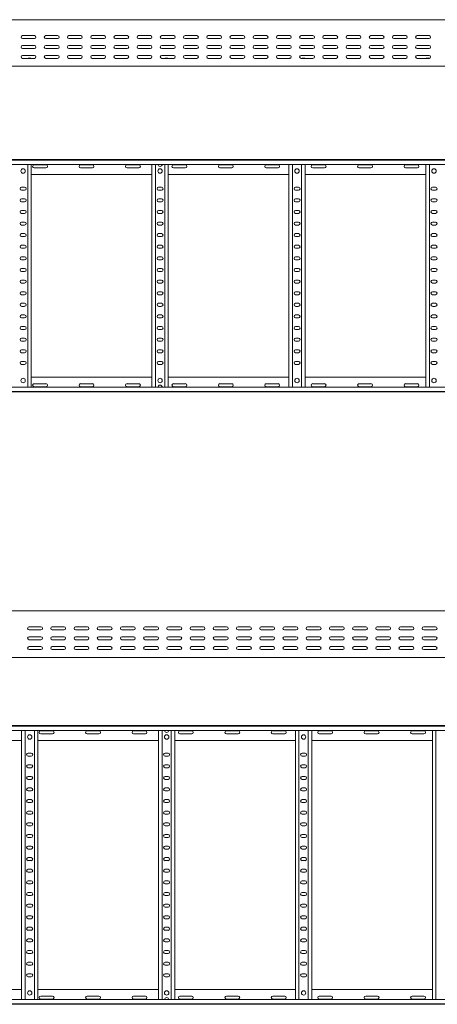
# Model space of a CAD drawing. Header units: millimetres. Extents: x -675 to 3662, y -5029 to -70.
# Tile 3 of 11: x 1441 to 2340, y -5028 to -2908. Entities that reach past the tile are written whole.
import ezdxf

# ---------------------------------------------------------------- set-up
doc = ezdxf.new("R2010")
doc.units = ezdxf.units.MM

msp = doc.modelspace()

# ---------------------------------------------------------------- linework, layer by layer
at = {"color": 7, "linetype": 'Continuous', "lineweight": 15}
for p, q in [((3634.5, -2908.1), (687.5, -2908.1)), ((1472.3, -2942.4), (1446.8, -2942.4)), ((1522.3, -2942.4), (1496.8, -2942.4)), ((1572.3, -2942.4), (1546.8, -2942.4)), ((1622.3, -2942.4), (1596.8, -2942.4)), ((1672.3, -2942.4), (1646.8, -2942.4)), ((1722.3, -2942.4), (1696.8, -2942.4)), ((1772.3, -2942.4), (1746.8, -2942.4)), ((1822.3, -2942.4), (1796.8, -2942.4)), ((1872.3, -2942.4), (1846.8, -2942.4)), ((1922.3, -2942.4), (1896.8, -2942.4)), ((1972.3, -2942.4), (1946.8, -2942.4)), ((2022.3, -2942.4), (1996.8, -2942.4)), ((2072.3, -2942.4), (2046.8, -2942.4)), ((2122.3, -2942.4), (2096.8, -2942.4)), ((2172.3, -2942.4), (2146.8, -2942.4)), ((2222.3, -2942.4), (2196.8, -2942.4)), ((2272.3, -2942.4), (2246.8, -2942.4)), ((2322.3, -2942.4), (2296.8, -2942.4)), ((1446.8, -2948.9), (1472.3, -2948.9)), ((1472.3, -2963.6), (1446.8, -2963.6)), ((1496.8, -2948.9), (1522.3, -2948.9)), ((1522.3, -2963.6), (1496.8, -2963.6)), ((1546.8, -2948.9), (1572.3, -2948.9)), ((1572.3, -2963.6), (1546.8, -2963.6)), ((1596.8, -2948.9), (1622.3, -2948.9)), ((1622.3, -2963.6), (1596.8, -2963.6)), ((1646.8, -2948.9), (1672.3, -2948.9)), ((1672.3, -2963.6), (1646.8, -2963.6)), ((1696.8, -2948.9), (1722.3, -2948.9)), ((1722.3, -2963.6), (1696.8, -2963.6)), ((1746.8, -2948.9), (1772.3, -2948.9)), ((1772.3, -2963.6), (1746.8, -2963.6)), ((1796.8, -2948.9), (1822.3, -2948.9)), ((1822.3, -2963.6), (1796.8, -2963.6)), ((1846.8, -2948.9), (1872.3, -2948.9)), ((1872.3, -2963.6), (1846.8, -2963.6)), ((1896.8, -2948.9), (1922.3, -2948.9)), ((1922.3, -2963.6), (1896.8, -2963.6)), ((1946.8, -2948.9), (1972.3, -2948.9)), ((1972.3, -2963.6), (1946.8, -2963.6)), ((1996.8, -2948.9), (2022.3, -2948.9)), ((2022.3, -2963.6), (1996.8, -2963.6)), ((2046.8, -2948.9), (2072.3, -2948.9)), ((2072.3, -2963.6), (2046.8, -2963.6)), ((2096.8, -2948.9), (2122.3, -2948.9)), ((2122.3, -2963.6), (2096.8, -2963.6)), ((2146.8, -2948.9), (2172.3, -2948.9)), ((2172.3, -2963.6), (2146.8, -2963.6)), ((2196.8, -2948.9), (2222.3, -2948.9)), ((2222.3, -2963.6), (2196.8, -2963.6)), ((2246.8, -2948.9), (2272.3, -2948.9)), ((2272.3, -2963.6), (2246.8, -2963.6)), ((2296.8, -2948.9), (2322.3, -2948.9)), ((2322.3, -2963.6), (2296.8, -2963.6)), ((1446.8, -2970.1), (1472.3, -2970.1)), ((1472.3, -2984.9), (1446.8, -2984.9)), ((1496.8, -2970.1), (1522.3, -2970.1)), ((1522.3, -2984.9), (1496.8, -2984.9)), ((1546.8, -2970.1), (1572.3, -2970.1)), ((1572.3, -2984.9), (1546.8, -2984.9)), ((1596.8, -2970.1), (1622.3, -2970.1)), ((1622.3, -2984.9), (1596.8, -2984.9)), ((1646.8, -2970.1), (1672.3, -2970.1)), ((1672.3, -2984.9), (1646.8, -2984.9)), ((1696.8, -2970.1), (1722.3, -2970.1)), ((1722.3, -2984.9), (1696.8, -2984.9)), ((1746.8, -2970.1), (1772.3, -2970.1)), ((1772.3, -2984.9), (1746.8, -2984.9)), ((1796.8, -2970.1), (1822.3, -2970.1)), ((1822.3, -2984.9), (1796.8, -2984.9)), ((1846.8, -2970.1), (1872.3, -2970.1)), ((1872.3, -2984.9), (1846.8, -2984.9)), ((1896.8, -2970.1), (1922.3, -2970.1)), ((1922.3, -2984.9), (1896.8, -2984.9)), ((1946.8, -2970.1), (1972.3, -2970.1)), ((1972.3, -2984.9), (1946.8, -2984.9)), ((1996.8, -2970.1), (2022.3, -2970.1)), ((2022.3, -2984.9), (1996.8, -2984.9)), ((2046.8, -2970.1), (2072.3, -2970.1)), ((2072.3, -2984.9), (2046.8, -2984.9)), ((2096.8, -2970.1), (2122.3, -2970.1)), ((2122.3, -2984.9), (2096.8, -2984.9)), ((2146.8, -2970.1), (2172.3, -2970.1)), ((2172.3, -2984.9), (2146.8, -2984.9)), ((2196.8, -2970.1), (2222.3, -2970.1)), ((2222.3, -2984.9), (2196.8, -2984.9)), ((2246.8, -2970.1), (2272.3, -2970.1)), ((2272.3, -2984.9), (2246.8, -2984.9)), ((2296.8, -2970.1), (2322.3, -2970.1)), ((2322.3, -2984.9), (2296.8, -2984.9)), ((861, -3008.1), (1740.1, -3008.1)), ((1446.8, -2991.4), (1472.3, -2991.4)), ((1459.8, -2991.2), (1463.7, -2991.2)), ((1496.8, -2991.4), (1522.3, -2991.4)), ((1546.8, -2991.4), (1572.3, -2991.4)), ((1596.8, -2991.4), (1622.3, -2991.4)), ((1646.8, -2991.4), (1672.3, -2991.4)), ((1696.8, -2991.4), (1722.3, -2991.4)), ((1740.1, -3008.1), (1746, -3008.1)), ((1746, -3008.1), (2625.1, -3008.1)), ((1746.8, -2991.4), (1772.3, -2991.4)), ((1754.8, -2991.2), (1758.7, -2991.2)), ((1796.8, -2991.4), (1822.3, -2991.4)), ((1846.8, -2991.4), (1872.3, -2991.4)), ((1896.8, -2991.4), (1922.3, -2991.4)), ((1946.8, -2991.4), (1972.3, -2991.4)), ((1996.8, -2991.4), (2022.3, -2991.4)), ((2022.3, -2991.2), (2023.4, -2991.2)), ((2046.8, -2991.4), (2072.3, -2991.4)), ((2049.8, -2991.2), (2053.7, -2991.2)), ((2096.8, -2991.4), (2122.3, -2991.4)), ((2146.8, -2991.4), (2172.3, -2991.4)), ((2196.8, -2991.4), (2222.3, -2991.4)), ((2246.8, -2991.4), (2272.3, -2991.4)), ((2296.8, -2991.4), (2322.3, -2991.4)), ((2317.3, -2991.2), (2321.2, -2991.2)), ((687.5, -3209.4), (3634.5, -3209.4)), ((3634.5, -3210.5), (687.5, -3210.5)), ((687.5, -3219.6), (3634.5, -3219.6)), ((1458, -3699.2), (1458, -3219.6)), ((1465.5, -3699.2), (1465.5, -3219.6)), ((1497.3, -3220.7), (1471.8, -3220.7)), ((1597.3, -3220.7), (1571.8, -3220.7)), ((1697.3, -3220.7), (1671.8, -3220.7)), ((1725.5, -3699.2), (1725.5, -3219.6)), ((1733, -3699.2), (1733, -3219.6)), ((1753, -3699.2), (1753, -3219.6)), ((1760.5, -3699.2), (1760.5, -3219.6)), ((1797.3, -3220.7), (1771.8, -3220.7)), ((1897.3, -3220.7), (1871.8, -3220.7)), ((1997.3, -3220.7), (1971.8, -3220.7)), ((2020.5, -3699.2), (2020.5, -3219.6)), ((2028, -3699.2), (2028, -3219.6)), ((2048, -3699.2), (2048, -3219.6)), ((2055.5, -3699.2), (2055.5, -3219.6)), ((2097.3, -3220.7), (2071.8, -3220.7)), ((2197.3, -3220.7), (2171.8, -3220.7)), ((2297.3, -3220.7), (2271.8, -3220.7)), ((2315.5, -3699.2), (2315.5, -3219.6)), ((2323, -3699.2), (2323, -3219.6)), ((1465.5, -3241.4), (1725.5, -3241.4)), ((1471.8, -3227.2), (1497.3, -3227.2)), ((1571.8, -3227.2), (1597.3, -3227.2)), ((1671.8, -3227.2), (1697.3, -3227.2)), ((1760.5, -3241.4), (2020.5, -3241.4)), ((1771.8, -3227.2), (1797.3, -3227.2)), ((1871.8, -3227.2), (1897.3, -3227.2)), ((1971.8, -3227.2), (1997.3, -3227.2)), ((2055.5, -3241.4), (2315.5, -3241.4)), ((2071.8, -3227.2), (2097.3, -3227.2)), ((2171.8, -3227.2), (2197.3, -3227.2)), ((2271.8, -3227.2), (2297.3, -3227.2)), ((1451.3, -3268.7), (1444.8, -3268.7)), ((1444.8, -3275.2), (1451.3, -3275.2)), ((1746.3, -3268.7), (1739.8, -3268.7)), ((1739.8, -3275.2), (1746.3, -3275.2)), ((2041.3, -3268.7), (2034.8, -3268.7)), ((2034.8, -3275.2), (2041.3, -3275.2)), ((2336.3, -3268.7), (2329.8, -3268.7)), ((2329.8, -3275.2), (2336.3, -3275.2)), ((1451.3, -3293.7), (1444.8, -3293.7)), ((1444.8, -3300.2), (1451.3, -3300.2)), ((1746.3, -3293.7), (1739.8, -3293.7)), ((1739.8, -3300.2), (1746.3, -3300.2)), ((2041.3, -3293.7), (2034.8, -3293.7)), ((2034.8, -3300.2), (2041.3, -3300.2)), ((2336.3, -3293.7), (2329.8, -3293.7)), ((2329.8, -3300.2), (2336.3, -3300.2)), ((1451.3, -3318.7), (1444.8, -3318.7)), ((1444.8, -3325.2), (1451.3, -3325.2)), ((1746.3, -3318.7), (1739.8, -3318.7)), ((1739.8, -3325.2), (1746.3, -3325.2)), ((2041.3, -3318.7), (2034.8, -3318.7)), ((2034.8, -3325.2), (2041.3, -3325.2)), ((2336.3, -3318.7), (2329.8, -3318.7)), ((2329.8, -3325.2), (2336.3, -3325.2)), ((1451.3, -3343.7), (1444.8, -3343.7)), ((1746.3, -3343.7), (1739.8, -3343.7)), ((2041.3, -3343.7), (2034.8, -3343.7)), ((2336.3, -3343.7), (2329.8, -3343.7)), ((1444.8, -3350.2), (1451.3, -3350.2)), ((1451.3, -3368.7), (1444.8, -3368.7)), ((1739.8, -3350.2), (1746.3, -3350.2)), ((1746.3, -3368.7), (1739.8, -3368.7)), ((2034.8, -3350.2), (2041.3, -3350.2)), ((2041.3, -3368.7), (2034.8, -3368.7)), ((2329.8, -3350.2), (2336.3, -3350.2)), ((2336.3, -3368.7), (2329.8, -3368.7)), ((1444.8, -3375.2), (1451.3, -3375.2)), ((1739.8, -3375.2), (1746.3, -3375.2)), ((2034.8, -3375.2), (2041.3, -3375.2)), ((2329.8, -3375.2), (2336.3, -3375.2)), ((1451.3, -3393.7), (1444.8, -3393.7)), ((1444.8, -3400.2), (1451.3, -3400.2)), ((1746.3, -3393.7), (1739.8, -3393.7)), ((1739.8, -3400.2), (1746.3, -3400.2)), ((2041.3, -3393.7), (2034.8, -3393.7)), ((2034.8, -3400.2), (2041.3, -3400.2)), ((2336.3, -3393.7), (2329.8, -3393.7)), ((2329.8, -3400.2), (2336.3, -3400.2)), ((1451.3, -3418.7), (1444.8, -3418.7)), ((1444.8, -3425.2), (1451.3, -3425.2)), ((1746.3, -3418.7), (1739.8, -3418.7)), ((1739.8, -3425.2), (1746.3, -3425.2)), ((2041.3, -3418.7), (2034.8, -3418.7)), ((2034.8, -3425.2), (2041.3, -3425.2)), ((2336.3, -3418.7), (2329.8, -3418.7)), ((2329.8, -3425.2), (2336.3, -3425.2)), ((1451.3, -3443.7), (1444.8, -3443.7)), ((1444.8, -3450.2), (1451.3, -3450.2)), ((1746.3, -3443.7), (1739.8, -3443.7)), ((1739.8, -3450.2), (1746.3, -3450.2)), ((2041.3, -3443.7), (2034.8, -3443.7)), ((2034.8, -3450.2), (2041.3, -3450.2)), ((2336.3, -3443.7), (2329.8, -3443.7)), ((2329.8, -3450.2), (2336.3, -3450.2)), ((1451.3, -3468.7), (1444.8, -3468.7)), ((1444.8, -3475.2), (1451.3, -3475.2)), ((1746.3, -3468.7), (1739.8, -3468.7)), ((1739.8, -3475.2), (1746.3, -3475.2)), ((2041.3, -3468.7), (2034.8, -3468.7)), ((2034.8, -3475.2), (2041.3, -3475.2)), ((2336.3, -3468.7), (2329.8, -3468.7)), ((2329.8, -3475.2), (2336.3, -3475.2)), ((1451.3, -3493.7), (1444.8, -3493.7)), ((1746.3, -3493.7), (1739.8, -3493.7)), ((2041.3, -3493.7), (2034.8, -3493.7)), ((2336.3, -3493.7), (2329.8, -3493.7)), ((1444.8, -3500.2), (1451.3, -3500.2)), ((1739.8, -3500.2), (1746.3, -3500.2)), ((2034.8, -3500.2), (2041.3, -3500.2)), ((2329.8, -3500.2), (2336.3, -3500.2)), ((1451.3, -3518.7), (1444.8, -3518.7)), ((1444.8, -3525.2), (1451.3, -3525.2)), ((1746.3, -3518.7), (1739.8, -3518.7)), ((1739.8, -3525.2), (1746.3, -3525.2)), ((2041.3, -3518.7), (2034.8, -3518.7)), ((2034.8, -3525.2), (2041.3, -3525.2)), ((2336.3, -3518.7), (2329.8, -3518.7)), ((2329.8, -3525.2), (2336.3, -3525.2)), ((1451.3, -3543.7), (1444.8, -3543.7)), ((1444.8, -3550.2), (1451.3, -3550.2)), ((1746.3, -3543.7), (1739.8, -3543.7)), ((1739.8, -3550.2), (1746.3, -3550.2)), ((2041.3, -3543.7), (2034.8, -3543.7)), ((2034.8, -3550.2), (2041.3, -3550.2)), ((2336.3, -3543.7), (2329.8, -3543.7)), ((2329.8, -3550.2), (2336.3, -3550.2)), ((1451.3, -3568.7), (1444.8, -3568.7)), ((1444.8, -3575.2), (1451.3, -3575.2)), ((1746.3, -3568.7), (1739.8, -3568.7)), ((1739.8, -3575.2), (1746.3, -3575.2)), ((2041.3, -3568.7), (2034.8, -3568.7)), ((2034.8, -3575.2), (2041.3, -3575.2)), ((2336.3, -3568.7), (2329.8, -3568.7)), ((2329.8, -3575.2), (2336.3, -3575.2)), ((1451.3, -3593.7), (1444.8, -3593.7)), ((1444.8, -3600.2), (1451.3, -3600.2)), ((1746.3, -3593.7), (1739.8, -3593.7)), ((1739.8, -3600.2), (1746.3, -3600.2)), ((2041.3, -3593.7), (2034.8, -3593.7)), ((2034.8, -3600.2), (2041.3, -3600.2)), ((2336.3, -3593.7), (2329.8, -3593.7)), ((2329.8, -3600.2), (2336.3, -3600.2)), ((1451.3, -3618.7), (1444.8, -3618.7)), ((1746.3, -3618.7), (1739.8, -3618.7)), ((2041.3, -3618.7), (2034.8, -3618.7)), ((2336.3, -3618.7), (2329.8, -3618.7)), ((1444.8, -3625.2), (1451.3, -3625.2)), ((1451.3, -3643.7), (1444.8, -3643.7)), ((1739.8, -3625.2), (1746.3, -3625.2)), ((1746.3, -3643.7), (1739.8, -3643.7)), ((2034.8, -3625.2), (2041.3, -3625.2)), ((2041.3, -3643.7), (2034.8, -3643.7)), ((2329.8, -3625.2), (2336.3, -3625.2)), ((2336.3, -3643.7), (2329.8, -3643.7)), ((1444.8, -3650.2), (1451.3, -3650.2)), ((1739.8, -3650.2), (1746.3, -3650.2)), ((2034.8, -3650.2), (2041.3, -3650.2)), ((2329.8, -3650.2), (2336.3, -3650.2)), ((1465.5, -3677.4), (1725.5, -3677.4)), ((1760.5, -3677.4), (2020.5, -3677.4)), ((2055.5, -3677.4), (2315.5, -3677.4)), ((3634.5, -3699.2), (687.5, -3699.2)), ((687.5, -3708.3), (3634.5, -3708.3)), ((1471.8, -3691.7), (1497.3, -3691.7)), ((1497.3, -3698.2), (1471.8, -3698.2)), ((1571.8, -3691.7), (1597.3, -3691.7)), ((1597.3, -3698.2), (1571.8, -3698.2)), ((1671.8, -3691.7), (1697.3, -3691.7)), ((1697.3, -3698.2), (1671.8, -3698.2)), ((1771.8, -3691.7), (1797.3, -3691.7)), ((1797.3, -3698.2), (1771.8, -3698.2)), ((1871.8, -3691.7), (1897.3, -3691.7)), ((1897.3, -3698.2), (1871.8, -3698.2)), ((1971.8, -3691.7), (1997.3, -3691.7)), ((1997.3, -3698.2), (1971.8, -3698.2)), ((2071.8, -3691.7), (2097.3, -3691.7)), ((2097.3, -3698.2), (2071.8, -3698.2)), ((2171.8, -3691.7), (2197.3, -3691.7)), ((2197.3, -3698.2), (2171.8, -3698.2)), ((2271.8, -3691.7), (2297.3, -3691.7)), ((2297.3, -3698.2), (2271.8, -3698.2)), ((687.5, -3709.4), (3634.5, -3709.4)), ((3648.7, -4180.9), (701.7, -4180.9)), ((1486.4, -4215.2), (1460.9, -4215.2)), ((1536.4, -4215.2), (1510.9, -4215.2)), ((1586.4, -4215.2), (1560.9, -4215.2)), ((1636.4, -4215.2), (1610.9, -4215.2)), ((1686.4, -4215.2), (1660.9, -4215.2)), ((1736.4, -4215.2), (1710.9, -4215.2)), ((1786.4, -4215.2), (1760.9, -4215.2)), ((1836.4, -4215.2), (1810.9, -4215.2)), ((1886.4, -4215.2), (1860.9, -4215.2)), ((1936.4, -4215.2), (1910.9, -4215.2)), ((1986.4, -4215.2), (1960.9, -4215.2)), ((2036.4, -4215.2), (2010.9, -4215.2)), ((2086.4, -4215.2), (2060.9, -4215.2)), ((2136.4, -4215.2), (2110.9, -4215.2)), ((2186.4, -4215.2), (2160.9, -4215.2)), ((2236.4, -4215.2), (2210.9, -4215.2)), ((2286.4, -4215.2), (2260.9, -4215.2)), ((2336.4, -4215.2), (2310.9, -4215.2)), ((1460.9, -4221.7), (1486.4, -4221.7)), ((1486.4, -4236.4), (1460.9, -4236.4)), ((1510.9, -4221.7), (1536.4, -4221.7)), ((1536.4, -4236.4), (1510.9, -4236.4)), ((1560.9, -4221.7), (1586.4, -4221.7)), ((1586.4, -4236.4), (1560.9, -4236.4)), ((1610.9, -4221.7), (1636.4, -4221.7)), ((1636.4, -4236.4), (1610.9, -4236.4)), ((1660.9, -4221.7), (1686.4, -4221.7)), ((1686.4, -4236.4), (1660.9, -4236.4)), ((1710.9, -4221.7), (1736.4, -4221.7)), ((1736.4, -4236.4), (1710.9, -4236.4)), ((1760.9, -4221.7), (1786.4, -4221.7)), ((1786.4, -4236.4), (1760.9, -4236.4)), ((1810.9, -4221.7), (1836.4, -4221.7)), ((1836.4, -4236.4), (1810.9, -4236.4)), ((1860.9, -4221.7), (1886.4, -4221.7)), ((1886.4, -4236.4), (1860.9, -4236.4)), ((1910.9, -4221.7), (1936.4, -4221.7)), ((1936.4, -4236.4), (1910.9, -4236.4)), ((1960.9, -4221.7), (1986.4, -4221.7)), ((1986.4, -4236.4), (1960.9, -4236.4)), ((2010.9, -4221.7), (2036.4, -4221.7)), ((2036.4, -4236.4), (2010.9, -4236.4)), ((2060.9, -4221.7), (2086.4, -4221.7)), ((2086.4, -4236.4), (2060.9, -4236.4)), ((2110.9, -4221.7), (2136.4, -4221.7)), ((2136.4, -4236.4), (2110.9, -4236.4)), ((2160.9, -4221.7), (2186.4, -4221.7)), ((2186.4, -4236.4), (2160.9, -4236.4)), ((2210.9, -4221.7), (2236.4, -4221.7)), ((2236.4, -4236.4), (2210.9, -4236.4)), ((2260.9, -4221.7), (2286.4, -4221.7)), ((2286.4, -4236.4), (2260.9, -4236.4)), ((2310.9, -4221.7), (2336.4, -4221.7)), ((2336.4, -4236.4), (2310.9, -4236.4)), ((1460.9, -4242.9), (1486.4, -4242.9)), ((1486.4, -4257.7), (1460.9, -4257.7)), ((1510.9, -4242.9), (1536.4, -4242.9)), ((1536.4, -4257.7), (1510.9, -4257.7)), ((1560.9, -4242.9), (1586.4, -4242.9)), ((1586.4, -4257.7), (1560.9, -4257.7)), ((1610.9, -4242.9), (1636.4, -4242.9)), ((1636.4, -4257.7), (1610.9, -4257.7)), ((1660.9, -4242.9), (1686.4, -4242.9)), ((1686.4, -4257.7), (1660.9, -4257.7)), ((1710.9, -4242.9), (1736.4, -4242.9)), ((1736.4, -4257.7), (1710.9, -4257.7)), ((1760.9, -4242.9), (1786.4, -4242.9)), ((1786.4, -4257.7), (1760.9, -4257.7)), ((1810.9, -4242.9), (1836.4, -4242.9)), ((1836.4, -4257.7), (1810.9, -4257.7)), ((1860.9, -4242.9), (1886.4, -4242.9)), ((1886.4, -4257.7), (1860.9, -4257.7)), ((1910.9, -4242.9), (1936.4, -4242.9)), ((1936.4, -4257.7), (1910.9, -4257.7)), ((1960.9, -4242.9), (1986.4, -4242.9)), ((1986.4, -4257.7), (1960.9, -4257.7)), ((2010.9, -4242.9), (2036.4, -4242.9)), ((2036.4, -4257.7), (2010.9, -4257.7)), ((2060.9, -4242.9), (2086.4, -4242.9)), ((2086.4, -4257.7), (2060.9, -4257.7)), ((2110.9, -4242.9), (2136.4, -4242.9)), ((2136.4, -4257.7), (2110.9, -4257.7)), ((2160.9, -4242.9), (2186.4, -4242.9)), ((2186.4, -4257.7), (2160.9, -4257.7)), ((2210.9, -4242.9), (2236.4, -4242.9)), ((2236.4, -4257.7), (2210.9, -4257.7)), ((2260.9, -4242.9), (2286.4, -4242.9)), ((2286.4, -4257.7), (2260.9, -4257.7)), ((2310.9, -4242.9), (2336.4, -4242.9)), ((2336.4, -4257.7), (2310.9, -4257.7)), ((875.1, -4280.9), (1754.3, -4280.9)), ((1460.9, -4264.2), (1486.4, -4264.2)), ((1474, -4264), (1477.9, -4264)), ((1510.9, -4264.2), (1536.4, -4264.2)), ((1560.9, -4264.2), (1586.4, -4264.2)), ((1610.9, -4264.2), (1636.4, -4264.2)), ((1660.9, -4264.2), (1686.4, -4264.2)), ((1710.9, -4264.2), (1736.4, -4264.2)), ((1754.3, -4280.9), (1760.1, -4280.9)), ((1760.1, -4280.9), (2639.3, -4280.9)), ((1760.9, -4264.2), (1786.4, -4264.2)), ((1769, -4264), (1772.9, -4264)), ((1810.9, -4264.2), (1836.4, -4264.2)), ((1860.9, -4264.2), (1886.4, -4264.2)), ((1910.9, -4264.2), (1936.4, -4264.2)), ((1960.9, -4264.2), (1986.4, -4264.2)), ((2010.9, -4264.2), (2036.4, -4264.2)), ((2036.5, -4264), (2037.5, -4264)), ((2060.9, -4264.2), (2086.4, -4264.2)), ((2064, -4264), (2067.9, -4264)), ((2110.9, -4264.2), (2136.4, -4264.2)), ((2160.9, -4264.2), (2186.4, -4264.2)), ((2210.9, -4264.2), (2236.4, -4264.2)), ((2260.9, -4264.2), (2286.4, -4264.2)), ((2310.9, -4264.2), (2336.4, -4264.2)), ((2331.5, -4264), (2335.4, -4264)), ((701.6, -4427.8), (3648.7, -4427.8)), ((3648.7, -4428.9), (701.7, -4428.9)), ((701.7, -4438), (3648.7, -4438)), ((1444.7, -5017.5), (1444.7, -4438)), ((1452.2, -5017.5), (1452.2, -4438)), ((1472.2, -5017.5), (1472.2, -4438)), ((1479.7, -5017.5), (1479.7, -4438)), ((1511.4, -4439), (1485.9, -4439)), ((1485.9, -4445.5), (1511.4, -4445.5)), ((1611.4, -4439), (1585.9, -4439)), ((1585.9, -4445.5), (1611.4, -4445.5)), ((1711.4, -4439), (1685.9, -4439)), ((1685.9, -4445.5), (1711.4, -4445.5)), ((1739.7, -5017.5), (1739.7, -4438)), ((1747.2, -5017.5), (1747.2, -4438)), ((1767.2, -5017.5), (1767.2, -4438)), ((1774.7, -5017.5), (1774.7, -4438)), ((1811.4, -4439), (1785.9, -4439)), ((1785.9, -4445.5), (1811.4, -4445.5)), ((1911.4, -4439), (1885.9, -4439)), ((1885.9, -4445.5), (1911.4, -4445.5)), ((2011.4, -4439), (1985.9, -4439)), ((1985.9, -4445.5), (2011.4, -4445.5)), ((2034.7, -5017.5), (2034.7, -4438)), ((2042.2, -5017.5), (2042.2, -4438)), ((2062.2, -5017.5), (2062.2, -4438)), ((2069.7, -5017.5), (2069.7, -4438)), ((2111.4, -4439), (2085.9, -4439)), ((2085.9, -4445.5), (2111.4, -4445.5)), ((2211.4, -4439), (2185.9, -4439)), ((2185.9, -4445.5), (2211.4, -4445.5)), ((2311.4, -4439), (2285.9, -4439)), ((2285.9, -4445.5), (2311.4, -4445.5)), ((2329.7, -5017.5), (2329.7, -4438)), ((2337.2, -5017.5), (2337.2, -4438)), ((1184.7, -4459.8), (1444.7, -4459.8)), ((1479.7, -4459.8), (1739.7, -4459.8)), ((1774.7, -4459.8), (2034.7, -4459.8)), ((2069.7, -4459.8), (2329.7, -4459.8)), ((1465.4, -4487), (1458.9, -4487)), ((1458.9, -4493.5), (1465.4, -4493.5)), ((1760.4, -4487), (1753.9, -4487)), ((1753.9, -4493.5), (1760.4, -4493.5)), ((2055.4, -4487), (2048.9, -4487)), ((2048.9, -4493.5), (2055.4, -4493.5)), ((1465.4, -4512), (1458.9, -4512)), ((1760.4, -4512), (1753.9, -4512)), ((2055.4, -4512), (2048.9, -4512)), ((1458.9, -4518.5), (1465.4, -4518.5)), ((1753.9, -4518.5), (1760.4, -4518.5)), ((2048.9, -4518.5), (2055.4, -4518.5)), ((1465.4, -4537), (1458.9, -4537)), ((1458.9, -4543.5), (1465.4, -4543.5)), ((1760.4, -4537), (1753.9, -4537)), ((1753.9, -4543.5), (1760.4, -4543.5)), ((2055.4, -4537), (2048.9, -4537)), ((2048.9, -4543.5), (2055.4, -4543.5)), ((1465.4, -4562), (1458.9, -4562)), ((1458.9, -4568.5), (1465.4, -4568.5)), ((1760.4, -4562), (1753.9, -4562)), ((1753.9, -4568.5), (1760.4, -4568.5)), ((2055.4, -4562), (2048.9, -4562)), ((2048.9, -4568.5), (2055.4, -4568.5)), ((1465.4, -4587), (1458.9, -4587)), ((1458.9, -4593.5), (1465.4, -4593.5)), ((1760.4, -4587), (1753.9, -4587)), ((1753.9, -4593.5), (1760.4, -4593.5)), ((2055.4, -4587), (2048.9, -4587)), ((2048.9, -4593.5), (2055.4, -4593.5)), ((1465.4, -4612), (1458.9, -4612)), ((1458.9, -4618.5), (1465.4, -4618.5)), ((1760.4, -4612), (1753.9, -4612)), ((1753.9, -4618.5), (1760.4, -4618.5)), ((2055.4, -4612), (2048.9, -4612)), ((2048.9, -4618.5), (2055.4, -4618.5)), ((1465.4, -4637), (1458.9, -4637)), ((1760.4, -4637), (1753.9, -4637)), ((2055.4, -4637), (2048.9, -4637)), ((1458.9, -4643.5), (1465.4, -4643.5)), ((1465.4, -4662), (1458.9, -4662)), ((1753.9, -4643.5), (1760.4, -4643.5)), ((1760.4, -4662), (1753.9, -4662)), ((2048.9, -4643.5), (2055.4, -4643.5)), ((2055.4, -4662), (2048.9, -4662)), ((1458.9, -4668.5), (1465.4, -4668.5)), ((1753.9, -4668.5), (1760.4, -4668.5)), ((2048.9, -4668.5), (2055.4, -4668.5)), ((1465.4, -4687), (1458.9, -4687)), ((1458.9, -4693.5), (1465.4, -4693.5)), ((1760.4, -4687), (1753.9, -4687)), ((1753.9, -4693.5), (1760.4, -4693.5)), ((2055.4, -4687), (2048.9, -4687)), ((2048.9, -4693.5), (2055.4, -4693.5)), ((1465.4, -4712), (1458.9, -4712)), ((1458.9, -4718.5), (1465.4, -4718.5)), ((1760.4, -4712), (1753.9, -4712)), ((1753.9, -4718.5), (1760.4, -4718.5)), ((2055.4, -4712), (2048.9, -4712)), ((2048.9, -4718.5), (2055.4, -4718.5)), ((1465.4, -4737), (1458.9, -4737)), ((1458.9, -4743.5), (1465.4, -4743.5)), ((1760.4, -4737), (1753.9, -4737)), ((1753.9, -4743.5), (1760.4, -4743.5)), ((2055.4, -4737), (2048.9, -4737)), ((2048.9, -4743.5), (2055.4, -4743.5)), ((1465.4, -4762), (1458.9, -4762)), ((1458.9, -4768.5), (1465.4, -4768.5)), ((1760.4, -4762), (1753.9, -4762)), ((1753.9, -4768.5), (1760.4, -4768.5)), ((2055.4, -4762), (2048.9, -4762)), ((2048.9, -4768.5), (2055.4, -4768.5)), ((1465.4, -4787), (1458.9, -4787)), ((1760.4, -4787), (1753.9, -4787)), ((2055.4, -4787), (2048.9, -4787)), ((1458.9, -4793.5), (1465.4, -4793.5)), ((1753.9, -4793.5), (1760.4, -4793.5)), ((2048.9, -4793.5), (2055.4, -4793.5)), ((1465.4, -4812), (1458.9, -4812)), ((1458.9, -4818.5), (1465.4, -4818.5)), ((1760.4, -4812), (1753.9, -4812)), ((1753.9, -4818.5), (1760.4, -4818.5)), ((2055.4, -4812), (2048.9, -4812)), ((2048.9, -4818.5), (2055.4, -4818.5)), ((1465.4, -4837), (1458.9, -4837)), ((1458.9, -4843.5), (1465.4, -4843.5)), ((1760.4, -4837), (1753.9, -4837)), ((1753.9, -4843.5), (1760.4, -4843.5)), ((2055.4, -4837), (2048.9, -4837)), ((2048.9, -4843.5), (2055.4, -4843.5)), ((1465.4, -4862), (1458.9, -4862)), ((1458.9, -4868.5), (1465.4, -4868.5)), ((1760.4, -4862), (1753.9, -4862)), ((1753.9, -4868.5), (1760.4, -4868.5)), ((2055.4, -4862), (2048.9, -4862)), ((2048.9, -4868.5), (2055.4, -4868.5)), ((1465.4, -4887), (1458.9, -4887)), ((1458.9, -4893.5), (1465.4, -4893.5)), ((1760.4, -4887), (1753.9, -4887)), ((1753.9, -4893.5), (1760.4, -4893.5)), ((2055.4, -4887), (2048.9, -4887)), ((2048.9, -4893.5), (2055.4, -4893.5)), ((1465.4, -4912), (1458.9, -4912)), ((1760.4, -4912), (1753.9, -4912)), ((2055.4, -4912), (2048.9, -4912)), ((1458.9, -4918.5), (1465.4, -4918.5)), ((1465.4, -4937), (1458.9, -4937)), ((1753.9, -4918.5), (1760.4, -4918.5)), ((1760.4, -4937), (1753.9, -4937)), ((2048.9, -4918.5), (2055.4, -4918.5)), ((2055.4, -4937), (2048.9, -4937)), ((1458.9, -4943.5), (1465.4, -4943.5)), ((1753.9, -4943.5), (1760.4, -4943.5)), ((2048.9, -4943.5), (2055.4, -4943.5)), ((1465.4, -4962), (1458.9, -4962)), ((1458.9, -4968.5), (1465.4, -4968.5)), ((1760.4, -4962), (1753.9, -4962)), ((1753.9, -4968.5), (1760.4, -4968.5)), ((2055.4, -4962), (2048.9, -4962)), ((2048.9, -4968.5), (2055.4, -4968.5)), ((1184.7, -4995.8), (1444.7, -4995.8)), ((1479.7, -4995.8), (1739.7, -4995.8)), ((1774.7, -4995.8), (2034.7, -4995.8)), ((2069.7, -4995.8), (2329.7, -4995.8)), ((3648.7, -5017.5), (701.7, -5017.5)), ((1485.9, -5010), (1511.4, -5010)), ((1511.4, -5016.5), (1485.9, -5016.5)), ((1585.9, -5010), (1611.4, -5010)), ((1611.4, -5016.5), (1585.9, -5016.5)), ((1685.9, -5010), (1711.4, -5010)), ((1711.4, -5016.5), (1685.9, -5016.5)), ((1785.9, -5010), (1811.4, -5010)), ((1811.4, -5016.5), (1785.9, -5016.5)), ((1885.9, -5010), (1911.4, -5010)), ((1911.4, -5016.5), (1885.9, -5016.5)), ((1985.9, -5010), (2011.4, -5010)), ((2011.4, -5016.5), (1985.9, -5016.5)), ((2085.9, -5010), (2111.4, -5010)), ((2111.4, -5016.5), (2085.9, -5016.5)), ((2185.9, -5010), (2211.4, -5010)), ((2211.4, -5016.5), (2185.9, -5016.5)), ((2285.9, -5010), (2311.4, -5010)), ((2311.4, -5016.5), (2285.9, -5016.5)), ((701.6, -5027.8), (3648.7, -5027.8)), ((701.7, -5026.6), (3648.7, -5026.6))]:
    msp.add_line(p, q, dxfattribs=at)
for centre in [(1448, -3233.9), (1743, -3233.9), (2038, -3233.9), (2333, -3233.9), (1448, -3684.9), (1743, -3684.9), (2038, -3684.9), (2333, -3684.9), (1462.2, -4452.3), (1757.2, -4452.3), (2052.2, -4452.3), (1462.2, -5003.3), (1757.2, -5003.3), (2052.2, -5003.3)]:
    msp.add_circle(centre, 4.75, dxfattribs=at)
for centre, radius, start, end in [((1446.8, -2945.6), 3.25, 90, 270), ((1472.3, -2945.6), 3.25, 270, 90), ((1496.8, -2945.6), 3.25, 90, 270), ((1522.3, -2945.6), 3.25, 270, 90), ((1546.8, -2945.6), 3.25, 90, 270), ((1572.3, -2945.6), 3.25, 270, 90), ((1596.8, -2945.6), 3.25, 90, 270), ((1622.3, -2945.6), 3.25, 270, 90), ((1646.8, -2945.6), 3.25, 90, 270), ((1672.3, -2945.6), 3.25, 270, 90), ((1696.8, -2945.6), 3.25, 90, 270), ((1722.3, -2945.6), 3.25, 270, 90), ((1746.8, -2945.6), 3.25, 90, 270), ((1772.3, -2945.6), 3.25, 270, 90), ((1796.8, -2945.6), 3.25, 90, 270), ((1822.3, -2945.6), 3.25, 270, 90), ((1846.8, -2945.6), 3.25, 90, 270), ((1872.3, -2945.6), 3.25, 270, 90), ((1896.8, -2945.6), 3.25, 90, 270), ((1922.3, -2945.6), 3.25, 270, 90), ((1946.8, -2945.6), 3.25, 90, 270), ((1972.3, -2945.6), 3.25, 270, 90), ((1996.8, -2945.6), 3.25, 90, 270), ((2022.3, -2945.6), 3.25, 270, 90), ((2046.8, -2945.6), 3.25, 90, 270), ((2072.3, -2945.6), 3.25, 270, 90), ((2096.8, -2945.6), 3.25, 90, 270), ((2122.3, -2945.6), 3.25, 270, 90), ((2146.8, -2945.6), 3.25, 90, 270), ((2172.3, -2945.6), 3.25, 270, 90), ((2196.8, -2945.6), 3.25, 90, 270), ((2222.3, -2945.6), 3.25, 270, 90), ((2246.8, -2945.6), 3.25, 90, 270), ((2272.3, -2945.6), 3.25, 270, 90), ((2296.8, -2945.6), 3.25, 90, 270), ((2322.3, -2945.6), 3.25, 270, 90), ((1446.8, -2966.9), 3.25, 90, 270), ((1472.3, -2966.9), 3.25, 270, 90), ((1496.8, -2966.9), 3.25, 90, 270), ((1522.3, -2966.9), 3.25, 270, 90), ((1546.8, -2966.9), 3.25, 90, 270), ((1572.3, -2966.9), 3.25, 270, 90), ((1596.8, -2966.9), 3.25, 90, 270), ((1622.3, -2966.9), 3.25, 270, 90), ((1646.8, -2966.9), 3.25, 90, 270), ((1672.3, -2966.9), 3.25, 270, 90), ((1696.8, -2966.9), 3.25, 90, 270), ((1722.3, -2966.9), 3.25, 270, 90), ((1746.8, -2966.9), 3.25, 90, 270), ((1772.3, -2966.9), 3.25, 270, 90), ((1796.8, -2966.9), 3.25, 90, 270), ((1822.3, -2966.9), 3.25, 270, 90), ((1846.8, -2966.9), 3.25, 90, 270), ((1872.3, -2966.9), 3.25, 270, 90), ((1896.8, -2966.9), 3.25, 90, 270), ((1922.3, -2966.9), 3.25, 270, 90), ((1946.8, -2966.9), 3.25, 90, 270), ((1972.3, -2966.9), 3.25, 270, 90), ((1996.8, -2966.9), 3.25, 90, 270), ((2022.3, -2966.9), 3.25, 270, 90), ((2046.8, -2966.9), 3.25, 90, 270), ((2072.3, -2966.9), 3.25, 270, 90), ((2096.8, -2966.9), 3.25, 90, 270), ((2122.3, -2966.9), 3.25, 270, 90), ((2146.8, -2966.9), 3.25, 90, 270), ((2172.3, -2966.9), 3.25, 270, 90), ((2196.8, -2966.9), 3.25, 90, 270), ((2222.3, -2966.9), 3.25, 270, 90), ((2246.8, -2966.9), 3.25, 90, 270), ((2272.3, -2966.9), 3.25, 270, 90), ((2296.8, -2966.9), 3.25, 90, 270), ((2322.3, -2966.9), 3.25, 270, 90), ((1446.8, -2988.1), 3.25, 90, 270), ((1472.3, -2988.1), 3.25, 270, 90), ((1496.8, -2988.1), 3.25, 90, 270), ((1522.3, -2988.1), 3.25, 270, 90), ((1546.8, -2988.1), 3.25, 90, 270), ((1572.3, -2988.1), 3.25, 270, 90), ((1596.8, -2988.1), 3.25, 90, 270), ((1622.3, -2988.1), 3.25, 270, 90), ((1646.8, -2988.1), 3.25, 90, 270), ((1672.3, -2988.1), 3.25, 270, 90), ((1696.8, -2988.1), 3.25, 90, 270), ((1722.3, -2988.1), 3.25, 270, 90), ((1746.8, -2988.1), 3.25, 90, 270), ((1772.3, -2988.1), 3.25, 270, 90), ((1796.8, -2988.1), 3.25, 90, 270), ((1822.3, -2988.1), 3.25, 270, 90), ((1846.8, -2988.1), 3.25, 90, 270), ((1872.3, -2988.1), 3.25, 270, 90), ((1896.8, -2988.1), 3.25, 90, 270), ((1922.3, -2988.1), 3.25, 270, 90), ((1946.8, -2988.1), 3.25, 90, 270), ((1972.3, -2988.1), 3.25, 270, 90), ((1996.8, -2988.1), 3.25, 90, 270), ((2022.3, -2988.1), 3.25, 270, 90), ((2046.8, -2988.1), 3.25, 90, 270), ((2072.3, -2988.1), 3.25, 270, 90), ((2096.8, -2988.1), 3.25, 90, 270), ((2122.3, -2988.1), 3.25, 270, 90), ((2146.8, -2988.1), 3.25, 90, 270), ((2172.3, -2988.1), 3.25, 270, 90), ((2196.8, -2988.1), 3.25, 90, 270), ((2222.3, -2988.1), 3.25, 270, 90), ((2246.8, -2988.1), 3.25, 90, 270), ((2272.3, -2988.1), 3.25, 270, 90), ((2296.8, -2988.1), 3.25, 90, 270), ((2322.3, -2988.1), 3.25, 270, 90), ((1459.8, -2993), 1.8, 90, 116.5628), ((1463.7, -2993), 1.8, 63.4372, 90), ((1754.8, -2993), 1.8, 90, 116.5628), ((1758.7, -2993), 1.8, 63.4372, 90), ((2022.3, -2993), 1.8, 90, 116.5628), ((2049.8, -2993), 1.8, 90, 116.5628), ((2053.7, -2993), 1.8, 63.4372, 90), ((2317.3, -2993), 1.8, 90, 116.5628), ((2321.2, -2993), 1.8, 63.4372, 90), ((1471.8, -3223.9), 3.25, 90, 270), ((1497.3, -3223.9), 3.25, 270, 90), ((1571.8, -3223.9), 3.25, 90, 270), ((1597.3, -3223.9), 3.25, 270, 90), ((1671.8, -3223.9), 3.25, 90, 270), ((1697.3, -3223.9), 3.25, 270, 90), ((1743, -3219.3), 4.75, 183.9233, 356.0767), ((1771.8, -3223.9), 3.25, 90, 270), ((1797.3, -3223.9), 3.25, 270, 90), ((1871.8, -3223.9), 3.25, 90, 270), ((1897.3, -3223.9), 3.25, 270, 90), ((1971.8, -3223.9), 3.25, 90, 270), ((1997.3, -3223.9), 3.25, 270, 90), ((2071.8, -3223.9), 3.25, 90, 270), ((2097.3, -3223.9), 3.25, 270, 90), ((2171.8, -3223.9), 3.25, 90, 270), ((2197.3, -3223.9), 3.25, 270, 90), ((2271.8, -3223.9), 3.25, 90, 270), ((2297.3, -3223.9), 3.25, 270, 90), ((1444.8, -3271.9), 3.25, 90, 270), ((1451.3, -3271.9), 3.25, 270, 90), ((1739.8, -3271.9), 3.25, 90, 270), ((1746.3, -3271.9), 3.25, 270, 90), ((2034.8, -3271.9), 3.25, 90, 270), ((2041.3, -3271.9), 3.25, 270, 90), ((2329.8, -3271.9), 3.25, 90, 270), ((2336.3, -3271.9), 3.25, 270, 90), ((1444.8, -3296.9), 3.25, 90, 270), ((1451.3, -3296.9), 3.25, 270, 90), ((1739.8, -3296.9), 3.25, 90, 270), ((1746.3, -3296.9), 3.25, 270, 90), ((2034.8, -3296.9), 3.25, 90, 270), ((2041.3, -3296.9), 3.25, 270, 90), ((2329.8, -3296.9), 3.25, 90, 270), ((2336.3, -3296.9), 3.25, 270, 90), ((1444.8, -3321.9), 3.25, 90, 270), ((1451.3, -3321.9), 3.25, 270, 90), ((1739.8, -3321.9), 3.25, 90, 270), ((1746.3, -3321.9), 3.25, 270, 90), ((2034.8, -3321.9), 3.25, 90, 270), ((2041.3, -3321.9), 3.25, 270, 90), ((2329.8, -3321.9), 3.25, 90, 270), ((2336.3, -3321.9), 3.25, 270, 90), ((1444.8, -3346.9), 3.25, 90, 270), ((1451.3, -3346.9), 3.25, 270, 90), ((1739.8, -3346.9), 3.25, 90, 270), ((1746.3, -3346.9), 3.25, 270, 90), ((2034.8, -3346.9), 3.25, 90, 270), ((2041.3, -3346.9), 3.25, 270, 90), ((2329.8, -3346.9), 3.25, 90, 270), ((2336.3, -3346.9), 3.25, 270, 90), ((1444.8, -3371.9), 3.25, 90, 270), ((1451.3, -3371.9), 3.25, 270, 90), ((1739.8, -3371.9), 3.25, 90, 270), ((1746.3, -3371.9), 3.25, 270, 90), ((2034.8, -3371.9), 3.25, 90, 270), ((2041.3, -3371.9), 3.25, 270, 90), ((2329.8, -3371.9), 3.25, 90, 270), ((2336.3, -3371.9), 3.25, 270, 90), ((1444.8, -3396.9), 3.25, 90, 270), ((1451.3, -3396.9), 3.25, 270, 90), ((1739.8, -3396.9), 3.25, 90, 270), ((1746.3, -3396.9), 3.25, 270, 90), ((2034.8, -3396.9), 3.25, 90, 270), ((2041.3, -3396.9), 3.25, 270, 90), ((2329.8, -3396.9), 3.25, 90, 270), ((2336.3, -3396.9), 3.25, 270, 90), ((1444.8, -3421.9), 3.25, 90, 270), ((1451.3, -3421.9), 3.25, 270, 90), ((1739.8, -3421.9), 3.25, 90, 270), ((1746.3, -3421.9), 3.25, 270, 90), ((2034.8, -3421.9), 3.25, 90, 270), ((2041.3, -3421.9), 3.25, 270, 90), ((2329.8, -3421.9), 3.25, 90, 270), ((2336.3, -3421.9), 3.25, 270, 90), ((1444.8, -3446.9), 3.25, 90, 270), ((1451.3, -3446.9), 3.25, 270, 90), ((1739.8, -3446.9), 3.25, 90, 270), ((1746.3, -3446.9), 3.25, 270, 90), ((2034.8, -3446.9), 3.25, 90, 270), ((2041.3, -3446.9), 3.25, 270, 90), ((2329.8, -3446.9), 3.25, 90, 270), ((2336.3, -3446.9), 3.25, 270, 90), ((1444.8, -3471.9), 3.25, 90, 270), ((1451.3, -3471.9), 3.25, 270, 90), ((1739.8, -3471.9), 3.25, 90, 270), ((1746.3, -3471.9), 3.25, 270, 90), ((2034.8, -3471.9), 3.25, 90, 270), ((2041.3, -3471.9), 3.25, 270, 90), ((2329.8, -3471.9), 3.25, 90, 270), ((2336.3, -3471.9), 3.25, 270, 90), ((1444.8, -3496.9), 3.25, 90, 270), ((1451.3, -3496.9), 3.25, 270, 90), ((1739.8, -3496.9), 3.25, 90, 270), ((1746.3, -3496.9), 3.25, 270, 90), ((2034.8, -3496.9), 3.25, 90, 270), ((2041.3, -3496.9), 3.25, 270, 90), ((2329.8, -3496.9), 3.25, 90, 270), ((2336.3, -3496.9), 3.25, 270, 90), ((1444.8, -3521.9), 3.25, 90, 270), ((1451.3, -3521.9), 3.25, 270, 90), ((1739.8, -3521.9), 3.25, 90, 270), ((1746.3, -3521.9), 3.25, 270, 90), ((2034.8, -3521.9), 3.25, 90, 270), ((2041.3, -3521.9), 3.25, 270, 90), ((2329.8, -3521.9), 3.25, 90, 270), ((2336.3, -3521.9), 3.25, 270, 90), ((1444.8, -3546.9), 3.25, 90, 270), ((1451.3, -3546.9), 3.25, 270, 90), ((1739.8, -3546.9), 3.25, 90, 270), ((1746.3, -3546.9), 3.25, 270, 90), ((2034.8, -3546.9), 3.25, 90, 270), ((2041.3, -3546.9), 3.25, 270, 90), ((2329.8, -3546.9), 3.25, 90, 270), ((2336.3, -3546.9), 3.25, 270, 90), ((1444.8, -3571.9), 3.25, 90, 270), ((1451.3, -3571.9), 3.25, 270, 90), ((1739.8, -3571.9), 3.25, 90, 270), ((1746.3, -3571.9), 3.25, 270, 90), ((2034.8, -3571.9), 3.25, 90, 270), ((2041.3, -3571.9), 3.25, 270, 90), ((2329.8, -3571.9), 3.25, 90, 270), ((2336.3, -3571.9), 3.25, 270, 90), ((1444.8, -3596.9), 3.25, 90, 270), ((1451.3, -3596.9), 3.25, 270, 90), ((1739.8, -3596.9), 3.25, 90, 270), ((1746.3, -3596.9), 3.25, 270, 90), ((2034.8, -3596.9), 3.25, 90, 270), ((2041.3, -3596.9), 3.25, 270, 90), ((2329.8, -3596.9), 3.25, 90, 270), ((2336.3, -3596.9), 3.25, 270, 90), ((1444.8, -3621.9), 3.25, 90, 270), ((1451.3, -3621.9), 3.25, 270, 90), ((1739.8, -3621.9), 3.25, 90, 270), ((1746.3, -3621.9), 3.25, 270, 90), ((2034.8, -3621.9), 3.25, 90, 270), ((2041.3, -3621.9), 3.25, 270, 90), ((2329.8, -3621.9), 3.25, 90, 270), ((2336.3, -3621.9), 3.25, 270, 90), ((1444.8, -3646.9), 3.25, 90, 270), ((1451.3, -3646.9), 3.25, 270, 90), ((1739.8, -3646.9), 3.25, 90, 270), ((1746.3, -3646.9), 3.25, 270, 90), ((2034.8, -3646.9), 3.25, 90, 270), ((2041.3, -3646.9), 3.25, 270, 90), ((2329.8, -3646.9), 3.25, 90, 270), ((2336.3, -3646.9), 3.25, 270, 90), ((1471.8, -3694.9), 3.25, 90, 270), ((1497.3, -3694.9), 3.25, 270, 90), ((1571.8, -3694.9), 3.25, 90, 270), ((1597.3, -3694.9), 3.25, 270, 90), ((1671.8, -3694.9), 3.25, 90, 270), ((1697.3, -3694.9), 3.25, 270, 90), ((1743, -3699.5), 4.75, 3.9233, 176.0767), ((1771.8, -3694.9), 3.25, 90, 270), ((1797.3, -3694.9), 3.25, 270, 90), ((1871.8, -3694.9), 3.25, 90, 270), ((1897.3, -3694.9), 3.25, 270, 90), ((1971.8, -3694.9), 3.25, 90, 270), ((1997.3, -3694.9), 3.25, 270, 90), ((2071.8, -3694.9), 3.25, 90, 270), ((2097.3, -3694.9), 3.25, 270, 90), ((2171.8, -3694.9), 3.25, 90, 270), ((2197.3, -3694.9), 3.25, 270, 90), ((2271.8, -3694.9), 3.25, 90, 270), ((2297.3, -3694.9), 3.25, 270, 90), ((1460.9, -4218.4), 3.25, 90, 270), ((1486.4, -4218.4), 3.25, 270, 90), ((1510.9, -4218.4), 3.25, 90, 270), ((1536.4, -4218.4), 3.25, 270, 90), ((1560.9, -4218.4), 3.25, 90, 270), ((1586.4, -4218.4), 3.25, 270, 90), ((1610.9, -4218.4), 3.25, 90, 270), ((1636.4, -4218.4), 3.25, 270, 90), ((1660.9, -4218.4), 3.25, 90, 270), ((1686.4, -4218.4), 3.25, 270, 90), ((1710.9, -4218.4), 3.25, 90, 270), ((1736.4, -4218.4), 3.25, 270, 90), ((1760.9, -4218.4), 3.25, 90, 270), ((1786.4, -4218.4), 3.25, 270, 90), ((1810.9, -4218.4), 3.25, 90, 270), ((1836.4, -4218.4), 3.25, 270, 90), ((1860.9, -4218.4), 3.25, 90, 270), ((1886.4, -4218.4), 3.25, 270, 90), ((1910.9, -4218.4), 3.25, 90, 270), ((1936.4, -4218.4), 3.25, 270, 90), ((1960.9, -4218.4), 3.25, 90, 270), ((1986.4, -4218.4), 3.25, 270, 90), ((2010.9, -4218.4), 3.25, 90, 270), ((2036.4, -4218.4), 3.25, 270, 90), ((2060.9, -4218.4), 3.25, 90, 270), ((2086.4, -4218.4), 3.25, 270, 90), ((2110.9, -4218.4), 3.25, 90, 270), ((2136.4, -4218.4), 3.25, 270, 90), ((2160.9, -4218.4), 3.25, 90, 270), ((2186.4, -4218.4), 3.25, 270, 90), ((2210.9, -4218.4), 3.25, 90, 270), ((2236.4, -4218.4), 3.25, 270, 90), ((2260.9, -4218.4), 3.25, 90, 270), ((2286.4, -4218.4), 3.25, 270, 90), ((2310.9, -4218.4), 3.25, 90, 270), ((2336.4, -4218.4), 3.25, 270, 90), ((1460.9, -4239.7), 3.25, 90, 270), ((1486.4, -4239.7), 3.25, 270, 90), ((1510.9, -4239.7), 3.25, 90, 270), ((1536.4, -4239.7), 3.25, 270, 90), ((1560.9, -4239.7), 3.25, 90, 270), ((1586.4, -4239.7), 3.25, 270, 90), ((1610.9, -4239.7), 3.25, 90, 270), ((1636.4, -4239.7), 3.25, 270, 90), ((1660.9, -4239.7), 3.25, 90, 270), ((1686.4, -4239.7), 3.25, 270, 90), ((1710.9, -4239.7), 3.25, 90, 270), ((1736.4, -4239.7), 3.25, 270, 90), ((1760.9, -4239.7), 3.25, 90, 270), ((1786.4, -4239.7), 3.25, 270, 90), ((1810.9, -4239.7), 3.25, 90, 270), ((1836.4, -4239.7), 3.25, 270, 90), ((1860.9, -4239.7), 3.25, 90, 270), ((1886.4, -4239.7), 3.25, 270, 90), ((1910.9, -4239.7), 3.25, 90, 270), ((1936.4, -4239.7), 3.25, 270, 90), ((1960.9, -4239.7), 3.25, 90, 270), ((1986.4, -4239.7), 3.25, 270, 90), ((2010.9, -4239.7), 3.25, 90, 270), ((2036.4, -4239.7), 3.25, 270, 90), ((2060.9, -4239.7), 3.25, 90, 270), ((2086.4, -4239.7), 3.25, 270, 90), ((2110.9, -4239.7), 3.25, 90, 270), ((2136.4, -4239.7), 3.25, 270, 90), ((2160.9, -4239.7), 3.25, 90, 270), ((2186.4, -4239.7), 3.25, 270, 90), ((2210.9, -4239.7), 3.25, 90, 270), ((2236.4, -4239.7), 3.25, 270, 90), ((2260.9, -4239.7), 3.25, 90, 270), ((2286.4, -4239.7), 3.25, 270, 90), ((2310.9, -4239.7), 3.25, 90, 270), ((2336.4, -4239.7), 3.25, 270, 90), ((1460.9, -4260.9), 3.25, 90, 270), ((1486.4, -4260.9), 3.25, 270, 90), ((1510.9, -4260.9), 3.25, 90, 270), ((1536.4, -4260.9), 3.25, 270, 90), ((1560.9, -4260.9), 3.25, 90, 270), ((1586.4, -4260.9), 3.25, 270, 90), ((1610.9, -4260.9), 3.25, 90, 270), ((1636.4, -4260.9), 3.25, 270, 90), ((1660.9, -4260.9), 3.25, 90, 270), ((1686.4, -4260.9), 3.25, 270, 90), ((1710.9, -4260.9), 3.25, 90, 270), ((1736.4, -4260.9), 3.25, 270, 90), ((1760.9, -4260.9), 3.25, 90, 270), ((1786.4, -4260.9), 3.25, 270, 90), ((1810.9, -4260.9), 3.25, 90, 270), ((1836.4, -4260.9), 3.25, 270, 90), ((1860.9, -4260.9), 3.25, 90, 270), ((1886.4, -4260.9), 3.25, 270, 90), ((1910.9, -4260.9), 3.25, 90, 270), ((1936.4, -4260.9), 3.25, 270, 90), ((1960.9, -4260.9), 3.25, 90, 270), ((1986.4, -4260.9), 3.25, 270, 90), ((2010.9, -4260.9), 3.25, 90, 270), ((2036.4, -4260.9), 3.25, 270, 90), ((2060.9, -4260.9), 3.25, 90, 270), ((2086.4, -4260.9), 3.25, 270, 90), ((2110.9, -4260.9), 3.25, 90, 270), ((2136.4, -4260.9), 3.25, 270, 90), ((2160.9, -4260.9), 3.25, 90, 270), ((2186.4, -4260.9), 3.25, 270, 90), ((2210.9, -4260.9), 3.25, 90, 270), ((2236.4, -4260.9), 3.25, 270, 90), ((2260.9, -4260.9), 3.25, 90, 270), ((2286.4, -4260.9), 3.25, 270, 90), ((2310.9, -4260.9), 3.25, 90, 270), ((2336.4, -4260.9), 3.25, 270, 90), ((1474, -4265.8), 1.8, 90, 116.5628), ((1477.9, -4265.8), 1.8, 63.4372, 90), ((1769, -4265.8), 1.8, 90, 116.5628), ((1772.9, -4265.8), 1.8, 63.4372, 90), ((2036.5, -4265.8), 1.8, 90, 116.5628), ((2064, -4265.8), 1.8, 90, 116.5628), ((2067.9, -4265.8), 1.8, 63.4372, 90), ((2331.5, -4265.8), 1.8, 90, 116.5628), ((2335.4, -4265.8), 1.8, 63.4372, 90), ((1485.9, -4442.3), 3.25, 90, 270), ((1511.4, -4442.3), 3.25, 270, 90), ((1585.9, -4442.3), 3.25, 90, 270), ((1611.4, -4442.3), 3.25, 270, 90), ((1685.9, -4442.3), 3.25, 90, 270), ((1711.4, -4442.3), 3.25, 270, 90), ((1757.2, -4437.7), 4.75, 183.9233, 356.0767), ((1785.9, -4442.3), 3.25, 90, 270), ((1811.4, -4442.3), 3.25, 270, 90), ((1885.9, -4442.3), 3.25, 90, 270), ((1911.4, -4442.3), 3.25, 270, 90), ((1985.9, -4442.3), 3.25, 90, 270), ((2011.4, -4442.3), 3.25, 270, 90), ((2085.9, -4442.3), 3.25, 90, 270), ((2111.4, -4442.3), 3.25, 270, 90), ((2185.9, -4442.3), 3.25, 90, 270), ((2211.4, -4442.3), 3.25, 270, 90), ((2285.9, -4442.3), 3.25, 90, 270), ((2311.4, -4442.3), 3.25, 270, 90), ((1458.9, -4490.3), 3.25, 90, 270), ((1465.4, -4490.3), 3.25, 270, 90), ((1753.9, -4490.3), 3.25, 90, 270), ((1760.4, -4490.3), 3.25, 270, 90), ((2048.9, -4490.3), 3.25, 90, 270), ((2055.4, -4490.3), 3.25, 270, 90), ((1458.9, -4515.3), 3.25, 90, 270), ((1465.4, -4515.3), 3.25, 270, 90), ((1753.9, -4515.3), 3.25, 90, 270), ((1760.4, -4515.3), 3.25, 270, 90), ((2048.9, -4515.3), 3.25, 90, 270), ((2055.4, -4515.3), 3.25, 270, 90), ((1458.9, -4540.3), 3.25, 90, 270), ((1465.4, -4540.3), 3.25, 270, 90), ((1753.9, -4540.3), 3.25, 90, 270), ((1760.4, -4540.3), 3.25, 270, 90), ((2048.9, -4540.3), 3.25, 90, 270), ((2055.4, -4540.3), 3.25, 270, 90), ((1458.9, -4565.3), 3.25, 90, 270), ((1465.4, -4565.3), 3.25, 270, 90), ((1753.9, -4565.3), 3.25, 90, 270), ((1760.4, -4565.3), 3.25, 270, 90), ((2048.9, -4565.3), 3.25, 90, 270), ((2055.4, -4565.3), 3.25, 270, 90), ((1458.9, -4590.3), 3.25, 90, 270), ((1465.4, -4590.3), 3.25, 270, 90), ((1753.9, -4590.3), 3.25, 90, 270), ((1760.4, -4590.3), 3.25, 270, 90), ((2048.9, -4590.3), 3.25, 90, 270), ((2055.4, -4590.3), 3.25, 270, 90), ((1458.9, -4615.3), 3.25, 90, 270), ((1465.4, -4615.3), 3.25, 270, 90), ((1753.9, -4615.3), 3.25, 90, 270), ((1760.4, -4615.3), 3.25, 270, 90), ((2048.9, -4615.3), 3.25, 90, 270), ((2055.4, -4615.3), 3.25, 270, 90), ((1458.9, -4640.3), 3.25, 90, 270), ((1465.4, -4640.3), 3.25, 270, 90), ((1753.9, -4640.3), 3.25, 90, 270), ((1760.4, -4640.3), 3.25, 270, 90), ((2048.9, -4640.3), 3.25, 90, 270), ((2055.4, -4640.3), 3.25, 270, 90), ((1458.9, -4665.3), 3.25, 90, 270), ((1465.4, -4665.3), 3.25, 270, 90), ((1753.9, -4665.3), 3.25, 90, 270), ((1760.4, -4665.3), 3.25, 270, 90), ((2048.9, -4665.3), 3.25, 90, 270), ((2055.4, -4665.3), 3.25, 270, 90), ((1458.9, -4690.3), 3.25, 90, 270), ((1465.4, -4690.3), 3.25, 270, 90), ((1753.9, -4690.3), 3.25, 90, 270), ((1760.4, -4690.3), 3.25, 270, 90), ((2048.9, -4690.3), 3.25, 90, 270), ((2055.4, -4690.3), 3.25, 270, 90), ((1458.9, -4715.3), 3.25, 90, 270), ((1465.4, -4715.3), 3.25, 270, 90), ((1753.9, -4715.3), 3.25, 90, 270), ((1760.4, -4715.3), 3.25, 270, 90), ((2048.9, -4715.3), 3.25, 90, 270), ((2055.4, -4715.3), 3.25, 270, 90), ((1458.9, -4740.3), 3.25, 90, 270), ((1465.4, -4740.3), 3.25, 270, 90), ((1753.9, -4740.3), 3.25, 90, 270), ((1760.4, -4740.3), 3.25, 270, 90), ((2048.9, -4740.3), 3.25, 90, 270), ((2055.4, -4740.3), 3.25, 270, 90), ((1458.9, -4765.3), 3.25, 90, 270), ((1465.4, -4765.3), 3.25, 270, 90), ((1753.9, -4765.3), 3.25, 90, 270), ((1760.4, -4765.3), 3.25, 270, 90), ((2048.9, -4765.3), 3.25, 90, 270), ((2055.4, -4765.3), 3.25, 270, 90), ((1458.9, -4790.3), 3.25, 90, 270), ((1465.4, -4790.3), 3.25, 270, 90), ((1753.9, -4790.3), 3.25, 90, 270), ((1760.4, -4790.3), 3.25, 270, 90), ((2048.9, -4790.3), 3.25, 90, 270), ((2055.4, -4790.3), 3.25, 270, 90), ((1458.9, -4815.3), 3.25, 90, 270), ((1465.4, -4815.3), 3.25, 270, 90), ((1753.9, -4815.3), 3.25, 90, 270), ((1760.4, -4815.3), 3.25, 270, 90), ((2048.9, -4815.3), 3.25, 90, 270), ((2055.4, -4815.3), 3.25, 270, 90), ((1458.9, -4840.3), 3.25, 90, 270), ((1465.4, -4840.3), 3.25, 270, 90), ((1753.9, -4840.3), 3.25, 90, 270), ((1760.4, -4840.3), 3.25, 270, 90), ((2048.9, -4840.3), 3.25, 90, 270), ((2055.4, -4840.3), 3.25, 270, 90), ((1458.9, -4865.3), 3.25, 90, 270), ((1465.4, -4865.3), 3.25, 270, 90), ((1753.9, -4865.3), 3.25, 90, 270), ((1760.4, -4865.3), 3.25, 270, 90), ((2048.9, -4865.3), 3.25, 90, 270), ((2055.4, -4865.3), 3.25, 270, 90), ((1458.9, -4890.3), 3.25, 90, 270), ((1465.4, -4890.3), 3.25, 270, 90), ((1753.9, -4890.3), 3.25, 90, 270), ((1760.4, -4890.3), 3.25, 270, 90), ((2048.9, -4890.3), 3.25, 90, 270), ((2055.4, -4890.3), 3.25, 270, 90), ((1458.9, -4915.3), 3.25, 90, 270), ((1465.4, -4915.3), 3.25, 270, 90), ((1753.9, -4915.3), 3.25, 90, 270), ((1760.4, -4915.3), 3.25, 270, 90), ((2048.9, -4915.3), 3.25, 90, 270), ((2055.4, -4915.3), 3.25, 270, 90), ((1458.9, -4940.3), 3.25, 90, 270), ((1465.4, -4940.3), 3.25, 270, 90), ((1753.9, -4940.3), 3.25, 90, 270), ((1760.4, -4940.3), 3.25, 270, 90), ((2048.9, -4940.3), 3.25, 90, 270), ((2055.4, -4940.3), 3.25, 270, 90), ((1458.9, -4965.3), 3.25, 90, 270), ((1465.4, -4965.3), 3.25, 270, 90), ((1753.9, -4965.3), 3.25, 90, 270), ((1760.4, -4965.3), 3.25, 270, 90), ((2048.9, -4965.3), 3.25, 90, 270), ((2055.4, -4965.3), 3.25, 270, 90), ((1485.9, -5013.3), 3.25, 90, 270), ((1511.4, -5013.3), 3.25, 270, 90), ((1585.9, -5013.3), 3.25, 90, 270), ((1611.4, -5013.3), 3.25, 270, 90), ((1685.9, -5013.3), 3.25, 90, 270), ((1711.4, -5013.3), 3.25, 270, 90), ((1757.2, -5017.9), 4.75, 3.9233, 176.0767), ((1785.9, -5013.3), 3.25, 90, 270), ((1811.4, -5013.3), 3.25, 270, 90), ((1885.9, -5013.3), 3.25, 90, 270), ((1911.4, -5013.3), 3.25, 270, 90), ((1985.9, -5013.3), 3.25, 90, 270), ((2011.4, -5013.3), 3.25, 270, 90), ((2085.9, -5013.3), 3.25, 90, 270), ((2111.4, -5013.3), 3.25, 270, 90), ((2185.9, -5013.3), 3.25, 90, 270), ((2211.4, -5013.3), 3.25, 270, 90), ((2285.9, -5013.3), 3.25, 90, 270), ((2311.4, -5013.3), 3.25, 270, 90)]:
    msp.add_arc(centre, radius, start, end, dxfattribs=at)

doc.saveas('drawing.dxf')
